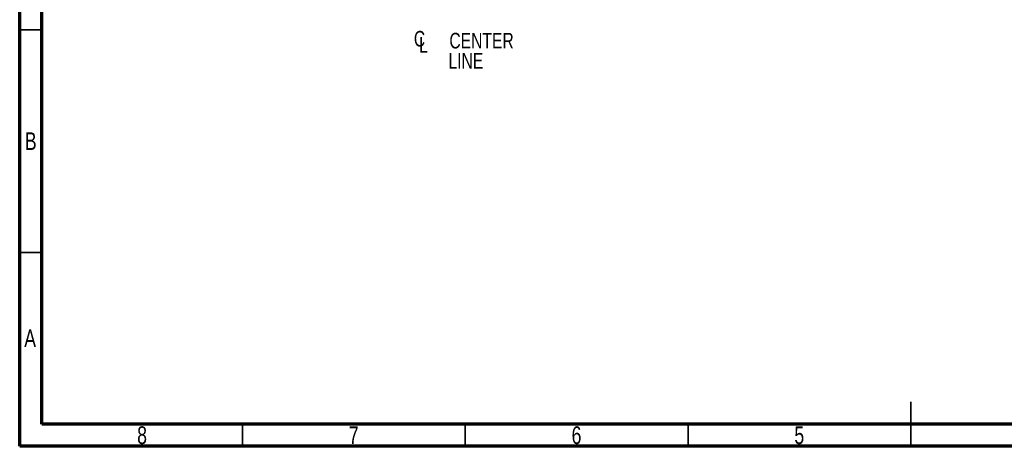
# Model space of a CAD drawing. Header units: inches. Extents: x 0.6 to 16.3, y 0.2 to 11.5.
# Tile 1 of 13: x 0.6 to 9.3, y 0.2 to 4. Entities that reach past the tile are written whole.
import ezdxf

# ---------------------------------------------------------------- set-up
doc = ezdxf.new("R2010")
doc.units = ezdxf.units.IN
doc.header["$MEASUREMENT"] = 0
doc.styles.add('SLDTEXTSTYLE0', font='TXT', dxfattribs={"width": 0.75})

# ---------------------------------------------------------------- blocks, each defined once
blk = doc.blocks.new('SW_SYMBOL_MOD_CL')
at = {"color": 0, "linetype": 'Continuous', "lineweight": 0, "char_height": 30.8, "attachment_point": 5, "style": 'SLDTEXTSTYLE0'}
for s, insert in [('C', (15.7, 23.6)), ('L', (23.6, 11.8))]:
    blk.add_mtext(s, dxfattribs=dict(at, insert=insert))
blk = doc.blocks.new('SW_NOTE_0_1')
at = {"color": 0, "linetype": 'Continuous', "lineweight": 0, "xscale": 0.004470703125, "yscale": 0.004470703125, "zscale": 0.004470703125}
blk.add_blockref('SW_SYMBOL_MOD_CL', (0, 0.0191), dxfattribs=at)
at = {"color": 0, "linetype": 'Continuous', "lineweight": 0, "char_height": 0.1378, "attachment_point": 2, "style": 'SLDTEXTSTYLE0'}
for s, insert in [('CENTER', (0.6184, 0.1776)), ('LINE', (0.4796, -0.0005))]:
    blk.add_mtext(s, dxfattribs=dict(at, insert=insert))

msp = doc.modelspace()

# ---------------------------------------------------------------- linework, layer by layer
at = {"color": 7, "linetype": 'Continuous', "lineweight": 70}
for p, q in [((0.5906, 0.1969), (0.5906, 11.4961)), ((0.7874, 0.3937), (0.7874, 11.2992)), ((16.1417, 0.3937), (0.7874, 0.3937)), ((16.3386, 0.1969), (0.5906, 0.1969))]:
    msp.add_line(p, q, dxfattribs=at)
at = {"color": 7, "linetype": 'Continuous', "lineweight": 35}
for p, q in [((0.7874, 3.878), (0.5906, 3.878)), ((0.7874, 1.9094), (0.5906, 1.9094)), ((8.4646, 0.1969), (8.4646, 0.5906)), ((2.5591, 0.3937), (2.5591, 0.1969)), ((4.5276, 0.3937), (4.5276, 0.1969)), ((6.4961, 0.3937), (6.4961, 0.1969)), ((8.4646, 0.3937), (8.4646, 0.1969))]:
    msp.add_line(p, q, dxfattribs=at)

# ---------------------------------------------------------------- block references
at = {"color": 7, "linetype": 'Continuous', "lineweight": 0}
msp.add_blockref('SW_NOTE_0_1', (4.053, 3.6725), dxfattribs=at)

# ---------------------------------------------------------------- texts
at = {"color": 7, "linetype": 'Continuous', "lineweight": 0, "char_height": 0.1562, "attachment_point": 2, "style": 'SLDTEXTSTYLE0'}
for s, insert in [('B', (0.6878, 2.9715)), ('A', (0.6827, 1.2294)), ('8', (1.6717, 0.3731)), ('7', (3.5417, 0.3731)), ('6', (5.5102, 0.3731)), ('5', (7.4787, 0.3731))]:
    msp.add_mtext(s, dxfattribs=dict(at, insert=insert))

doc.saveas('drawing.dxf')
